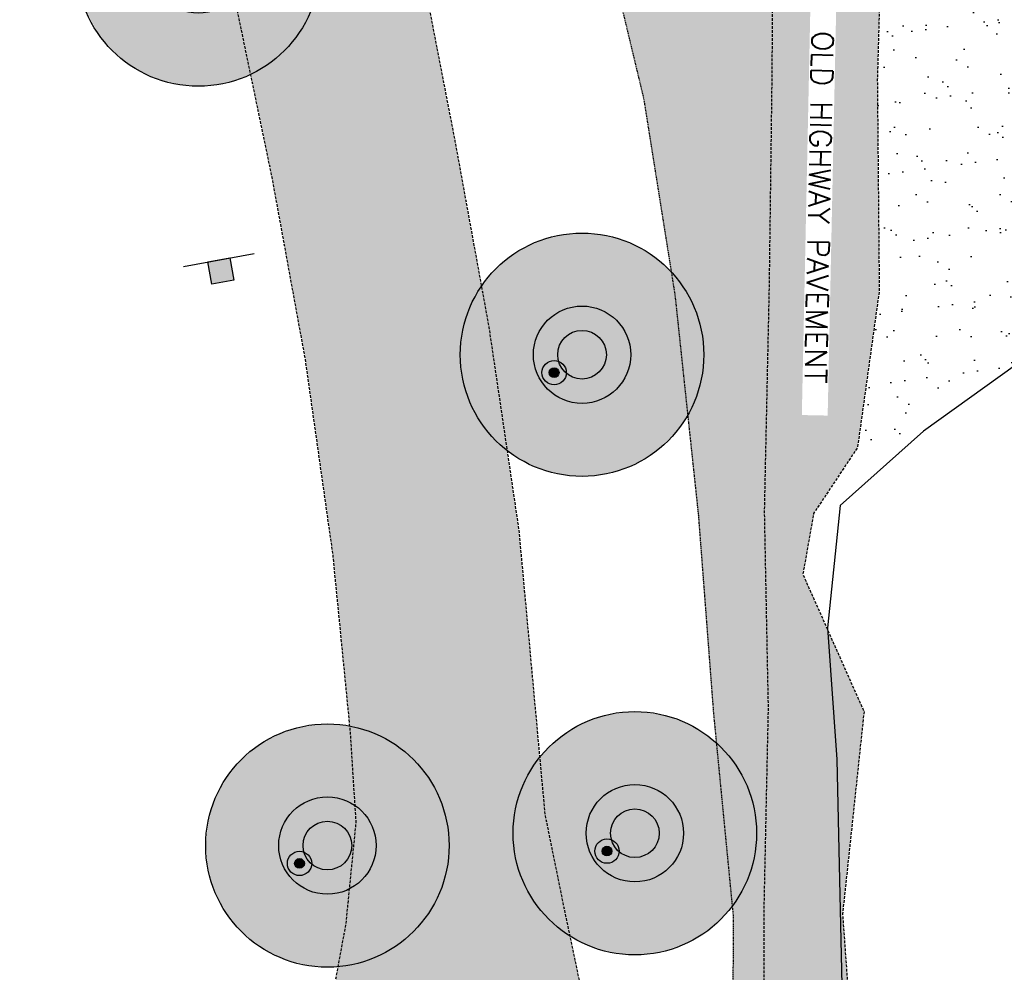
# Model space of a CAD drawing. Header units: feet. Extents: x 115483 to 126385, y 198984 to 203923.
# Tile 24 of 34: x 118221 to 118404, y 202750 to 202928. Entities that reach past the tile are written whole.
import ezdxf

# ---------------------------------------------------------------- set-up
doc = ezdxf.new("R2010")
doc.units = ezdxf.units.FT
doc.header["$MEASUREMENT"] = 0
doc.linetypes.add('DASHED', pattern=[0.75, 0.5, -0.25])
doc.linetypes.add('HIDDEN2', pattern=[0.1875, 0.125, -0.0625])
for name, color, linetype in [('V-PATT-ASPH', 41, 'Continuous'), ('V-PATT-GRVL', 41, 'Continuous'), ('V-ROAD-ASPH', 1, 'DASHED'), ('V-SITE-GRVL', 191, 'HIDDEN2'), ('V-SITE-TEXT', 2, 'Continuous'), ('V-SITE-VEGE', 91, 'TREE'), ('V-TRAF-REFL-SYMB', 191, 'Continuous'), ('V-TRAF-REFL-SYMB @ 10', 191, 'Continuous'), ('V-TRAF-REFL-SYMB @ 100', 191, 'Continuous'), ('V-TRAF-REFL-SYMB @ 20', 191, 'Continuous'), ('V-TRAF-REFL-SYMB @ 200', 191, 'Continuous'), ('V-TRAF-REFL-SYMB @ 50', 191, 'Continuous'), ('V-TRAF-REFL-SYMB @ 500', 191, 'Continuous'), ('V-TRAF-SIGN-SYMB', 191, 'Continuous')]:
    doc.layers.add(name, color=color, linetype=linetype)
doc.styles.add('L100', font='simplex.shx', dxfattribs={"height": 5})
doc.styles.add('symeteo', font='symeteo.shx')
doc.linetypes.add('TREE', pattern='A,0,["I",symeteo,S=0.16,R=180,X=0.17,Y=0.08],-0.17', length=0.17)

# ---------------------------------------------------------------- blocks, each defined once
blk = doc.blocks.new('V-POST')
at = {"color": 155, "const_width": 0.045, "flags": 128}
blk.add_lwpolyline([(-0.0225, 0, 1), (0.0225, 0, 1)], format="xyb", close=True, dxfattribs=at)
blk.add_circle((0, 0), 0.04521)
blk = doc.blocks.new('*U158')
at = {"layer": 'V-TRAF-REFL-SYMB @ 10', "xscale": 10, "yscale": 10, "zscale": 10}
blk.add_blockref('V-POST', (118320.28, 202861.93), dxfattribs=at)
at = {"layer": 'V-TRAF-REFL-SYMB @ 100', "xscale": 100, "yscale": 100, "zscale": 100}
blk.add_blockref('V-POST', (118325.46, 202865.27), dxfattribs=at)
at = {"layer": 'V-TRAF-REFL-SYMB @ 20', "xscale": 20, "yscale": 20, "zscale": 20}
blk.add_blockref('V-POST', (118320.28, 202861.93), dxfattribs=at)
at = {"layer": 'V-TRAF-REFL-SYMB @ 200', "xscale": 200, "yscale": 200, "zscale": 200}
blk.add_blockref('V-POST', (118325.46, 202865.27), dxfattribs=at)
at = {"layer": 'V-TRAF-REFL-SYMB @ 50', "xscale": 50, "yscale": 50, "zscale": 50}
blk.add_blockref('V-POST', (118320.28, 202861.93), dxfattribs=at)
at = {"layer": 'V-TRAF-REFL-SYMB @ 500', "xscale": 500, "yscale": 500, "zscale": 500}
blk.add_blockref('V-POST', (118325.46, 202865.27), dxfattribs=at)
blk = doc.blocks.new('*U159')
at = {"layer": 'V-TRAF-REFL-SYMB @ 10', "xscale": 10, "yscale": 10, "zscale": 10}
blk.add_blockref('V-POST', (118330.09, 202773.02), dxfattribs=at)
at = {"layer": 'V-TRAF-REFL-SYMB @ 100', "xscale": 100, "yscale": 100, "zscale": 100}
blk.add_blockref('V-POST', (118335.27, 202776.35), dxfattribs=at)
at = {"layer": 'V-TRAF-REFL-SYMB @ 20', "xscale": 20, "yscale": 20, "zscale": 20}
blk.add_blockref('V-POST', (118330.09, 202773.02), dxfattribs=at)
at = {"layer": 'V-TRAF-REFL-SYMB @ 200', "xscale": 200, "yscale": 200, "zscale": 200}
blk.add_blockref('V-POST', (118335.27, 202776.35), dxfattribs=at)
at = {"layer": 'V-TRAF-REFL-SYMB @ 50', "xscale": 50, "yscale": 50, "zscale": 50}
blk.add_blockref('V-POST', (118330.09, 202773.02), dxfattribs=at)
at = {"layer": 'V-TRAF-REFL-SYMB @ 500', "xscale": 500, "yscale": 500, "zscale": 500}
blk.add_blockref('V-POST', (118335.27, 202776.35), dxfattribs=at)
blk = doc.blocks.new('*U160')
at = {"layer": 'V-TRAF-REFL-SYMB @ 10', "xscale": 10, "yscale": 10, "zscale": 10}
blk.add_blockref('V-POST', (118272.99, 202770.73), dxfattribs=at)
at = {"layer": 'V-TRAF-REFL-SYMB @ 100', "xscale": 100, "yscale": 100, "zscale": 100}
blk.add_blockref('V-POST', (118278.17, 202774.06), dxfattribs=at)
at = {"layer": 'V-TRAF-REFL-SYMB @ 20', "xscale": 20, "yscale": 20, "zscale": 20}
blk.add_blockref('V-POST', (118272.99, 202770.73), dxfattribs=at)
at = {"layer": 'V-TRAF-REFL-SYMB @ 200', "xscale": 200, "yscale": 200, "zscale": 200}
blk.add_blockref('V-POST', (118278.17, 202774.06), dxfattribs=at)
at = {"layer": 'V-TRAF-REFL-SYMB @ 50', "xscale": 50, "yscale": 50, "zscale": 50}
blk.add_blockref('V-POST', (118272.99, 202770.73), dxfattribs=at)
at = {"layer": 'V-TRAF-REFL-SYMB @ 500', "xscale": 500, "yscale": 500, "zscale": 500}
blk.add_blockref('V-POST', (118278.17, 202774.06), dxfattribs=at)
blk = doc.blocks.new('*U161')
at = {"layer": 'V-TRAF-REFL-SYMB @ 10', "xscale": 10, "yscale": 10, "zscale": 10}
blk.add_blockref('V-POST', (118249.02, 202934.42), dxfattribs=at)
at = {"layer": 'V-TRAF-REFL-SYMB @ 100', "xscale": 100, "yscale": 100, "zscale": 100}
blk.add_blockref('V-POST', (118254.2, 202937.76), dxfattribs=at)
at = {"layer": 'V-TRAF-REFL-SYMB @ 20', "xscale": 20, "yscale": 20, "zscale": 20}
blk.add_blockref('V-POST', (118249.02, 202934.42), dxfattribs=at)
at = {"layer": 'V-TRAF-REFL-SYMB @ 200', "xscale": 200, "yscale": 200, "zscale": 200}
blk.add_blockref('V-POST', (118254.2, 202937.76), dxfattribs=at)
at = {"layer": 'V-TRAF-REFL-SYMB @ 50', "xscale": 50, "yscale": 50, "zscale": 50}
blk.add_blockref('V-POST', (118249.02, 202934.42), dxfattribs=at)
at = {"layer": 'V-TRAF-REFL-SYMB @ 500', "xscale": 500, "yscale": 500, "zscale": 500}
blk.add_blockref('V-POST', (118254.2, 202937.76), dxfattribs=at)
blk = doc.blocks.new('V-SIGN')
blk.add_hatch(color=155).paths.add_polyline_path([(0.0417, 0.0417), (0.0417, -0.0417), (-0.0417, -0.0417), (-0.0417, 0.0417)])
blk.add_line((-0.1333, 0.0417), (0.1333, 0.0417))
blk.add_lwpolyline([(0.0417, 0.0417), (0.0417, -0.0417), (-0.0417, -0.0417), (-0.0417, 0.0417)], close=True)

msp = doc.modelspace()

# ---------------------------------------------------------------- hatches: boundary and pattern name
at = {"layer": 'V-PATT-ASPH'}
h = msp.add_hatch(dxfattribs=at)
h.set_pattern_fill('DOTS', color=256, scale=50)
h.set_pattern_definition([(0, (2375.579, -1262.9803), (1.5625, 3.125), [0, -3.125])])
h.paths.add_polyline_path([(117660.79, 203626.53), (117625.6, 203636.54), (117590.75, 203645.04), (117555.33, 203652.48), (117518.09, 203658.77), (117481.93, 203663.3), (117444.93, 203666.49), (117408.6, 203668.25), (117398.87, 203668.8), (117389.15, 203675.02), (117381.81, 203682.83), (117379.11, 203687.73), (117374.38, 203700.08), (117363.77, 203736.38), (117356.21, 203762.79), (117347.29, 203783.77), (117339.49, 203799.62), (117329.28, 203795.73), (117319.55, 203790.94), (117328.07, 203775.02), (117336.54, 203756.99), (117339.61, 203731.84), (117338.57, 203715.17), (117335.52, 203700.49), (117327.95, 203686.33), (117317.7, 203676.65), (117301.73, 203666.35), (117266.48, 203661.36), (117230.94, 203656.15), (117195.45, 203649.5), (117164.95, 203642.57), (117123.23, 203632.34), (117082.8, 203622.63), (117038.81, 203611.55), (116994.52, 203601), (116950.82, 203590.46), (116906.36, 203579.82), (116863.13, 203569.42), (116815.62, 203557.84), (116772.66, 203547.22), (116732.35, 203536.27), (116687.18, 203523.92), (116643.18, 203512.03), (116599.56, 203500.09), (116556.76, 203488.45), (116568.9, 203442.88), (116612.37, 203454.76), (116656.5, 203466.81), (116700.49, 203478.82), (116744.36, 203490.72), (116785.61, 203501.97), (116830.08, 203514.18), (116875.08, 203526.36), (116918.25, 203538.17), (116961.85, 203549.94), (117005.34, 203561.86), (117048.8, 203573.76), (117093.03, 203585.8), (117133.18, 203596.64), (117175.45, 203607.68), (117204.02, 203614.66), (117237.62, 203621), (117271.48, 203626.14), (117305.6, 203629.99), (117339.33, 203632.13), (117374.03, 203633.23), (117408.63, 203633.11), (117444.15, 203631.3), (117478.92, 203628.31), (117514.2, 203623.87), (117549.86, 203617.73), (117584.35, 203610.44), (117618.34, 203602.24), (117651.89, 203592.55), (117685.85, 203580.87), (117719.61, 203567.92), (117752.51, 203553.72), (117784.04, 203538.85), (117814.05, 203523.27), (117844.5, 203505.93), (117873.65, 203487.58), (117902.22, 203467.96), (117930.15, 203447.52), (117957.49, 203426.04), (117984.23, 203403.13), (118012.77, 203376.36), (118041.31, 203347.19), (118067.04, 203318.94), (118092.64, 203287.9), (118117.03, 203254.92), (118140.3, 203220.16), (118162.01, 203185.22), (118180.17, 203152.88), (118190.64, 203132.6), (118191.44, 203119.95), (118187.66, 203105.01), (118181.45, 203095.49), (118166.88, 203084.05), (118173.95, 203072.18), (118180.13, 203058.93), (118197.4, 203063.73), (118209.8, 203060.65), (118220.38, 203055.08), (118226.87, 203048.68), (118239.37, 203013.86), (118250.53, 202976.32), (118259.22, 202939.95), (118267.91, 202898.17), (118274.09, 202864.36), (118279.21, 202828.07), (118282.45, 202795.13), (118283.51, 202778.36), (118281.64, 202759.55), (118278.42, 202742.05), (118278.14, 202727.06), (118280.48, 202724.54), (118285.03, 202716.68), (118286.81, 202709.67), (118290.35, 202664.21), (118292.33, 202621.43), (118322.4, 202622.84), (118320.45, 202665.24), (118319.6, 202689.15), (118320.08, 202713.21), (118321.4, 202724.59), (118326.28, 202729.44), (118326.56, 202741.19), (118322.41, 202760.92), (118318.55, 202779.87), (118316.87, 202798.3), (118313.71, 202832.73), (118308.16, 202870.35), (118301.86, 202904.92), (118293.67, 202947.14), (118284.51, 202985.17), (118272.78, 203024.78), (118260.2, 203060.74), (118260.21, 203069.57), (118266.25, 203084.94), (118273.77, 203096.12), (118283.05, 203102.07), (118278.44, 203112.07), (118273.44, 203123.19), (118263.24, 203121.28), (118251.68, 203122.41), (118238.62, 203127.92), (118229.64, 203134.51), (118222.02, 203148.26), (118210.79, 203170.05), (118191.67, 203203.67), (118169.46, 203239.46), (118145.17, 203275.57), (118119.89, 203309.82), (118093.18, 203342.05), (118065.87, 203372.04), (118036.58, 203401.89), (118007.05, 203429.69), (117978.83, 203453.72), (117950.62, 203476.02), (117921.96, 203496.86), (117892.69, 203517.11), (117861.57, 203536.73), (117830.44, 203554.39), (117799.67, 203570.23), (117766.84, 203585.71), (117732.29, 203600.55), (117696.49, 203614.35)])
h = msp.add_hatch(dxfattribs=at)
h.set_pattern_fill('DOTS', color=256, scale=50)
h.set_pattern_definition([(0, (-109.7684, -655.246), (1.5625, 3.125), [0, -3.125])])
h.paths.add_polyline_path([(118381.01, 203057.24), (118375.57, 203081.51), (118381.25, 203095.1), (118381.41, 203102.48), (118376.68, 203135.88), (118383.3, 203164.17), (118383.38, 203212.15), (118383.74, 203259.67), (118385.09, 203307.37), (118366.39, 203308.12), (118364.83, 203261.7), (118364, 203212.87), (118366.83, 203163.59), (118364.16, 203134.31), (118364.09, 203101.85), (118362.45, 203055.74), (118361.58, 203009.99), (118361.08, 202968.02), (118360.78, 202917.8), (118360.27, 202878.47), (118359.36, 202836.09), (118360.08, 202799.64), (118359.26, 202761.14), (118359.29, 202723.76), (118358.66, 202687.56), (118359.56, 202667.87), (118360.89, 202644.26), (118372.53, 202632.79), (118374.38, 202632.39), (118377.36, 202635.58), (118378.08, 202642.34), (118378.27, 202647.6), (118378.21, 202668.25), (118377.04, 202688.11), (118376.53, 202723.44), (118373.85, 202761.36), (118377.83, 202798.95), (118366.47, 202824.47), (118368.47, 202835.75), (118376.62, 202848.01), (118380.66, 202877.08), (118380.3, 202916.41), (118381.69, 202966.54), (118381.95, 203007.7)])
at = {"layer": 'V-PATT-GRVL'}
h = msp.add_hatch(dxfattribs=at)
h.set_pattern_fill('AR-SAND', color=256, scale=5)
h.set_pattern_definition([(37.5, (-1084.8605, -583.703), (-0.3149668, 9.63411885), [0, -7.6, 0, -8.5, 0, -8.125]), (7.5, (-1084.86, -583.703), (8.8488835, 14.1107303), [0, -4.1, 0, -6.85, 0, -2.625]), (327.5, (-1091.0105, -583.703), (15.5707093, 0.02829527), [0, -2.5, 0, -9, 0, -11.75]), (317.5, (-1091.01, -583.703), (15.030633, 4.3883778), [0, -1.25, 0, -5.9, 0, -6.75])])
h.paths.add_polyline_path([(118366.83, 203163.59), (118365.41, 203188.23), (118362.37, 203170.92), (118352.33, 203155.88), (118338.44, 203146.45), (118324.75, 203138.99), (118315.89, 203136.35), (118303.54, 203133.76), (118299.84, 203132.76), (118294.98, 203131.22), (118285.12, 203126.95), (118273.44, 203123.19), (118278.44, 203112.07), (118283.05, 203102.07), (118294.25, 203105.48), (118304.13, 203108.82), (118308.16, 203109.47), (118320.86, 203114.31), (118329.77, 203113.15), (118338.54, 203105.33), (118339.42, 203091.79), (118339.26, 203070.92), (118335.11, 203050.63), (118325.82, 203031.38), (118312.99, 203014.64), (118317.58, 202994.69), (118326.48, 202956.3), (118336.9, 202912.86), (118342.71, 202876.37), (118347.06, 202835.43), (118349.87, 202798.6), (118353.55, 202760.71), (118353.34, 202724.35), (118353.64, 202687.91), (118348.95, 202646.89), (118344.21, 202630.62), (118339.07, 202624.21), (118328.84, 202618.05), (118337.51, 202613.07), (118351.22, 202613.17), (118359, 202613.39), (118365.88, 202614.07), (118366.65, 202622.83), (118373.75, 202630.88), (118374.38, 202632.39), (118372.53, 202632.79), (118360.89, 202644.26), (118359.56, 202667.87), (118358.66, 202687.56), (118359.29, 202723.76), (118359.26, 202761.14), (118360.08, 202799.64), (118359.36, 202836.09), (118360.27, 202878.47), (118360.78, 202917.8), (118361.08, 202968.02), (118361.58, 203009.99), (118362.45, 203055.74), (118364.09, 203101.85), (118364.16, 203134.31)])
h = msp.add_hatch(dxfattribs=at)
h.set_pattern_fill('AR-SAND', color=256, scale=5)
h.set_pattern_definition([(37.5, (-782.076, -360.408), (-0.3149668, 9.63411885), [0, -7.6, 0, -8.5, 0, -8.125]), (7.5, (-782.076, -360.408), (8.8488835, 14.1107303), [0, -4.1, 0, -6.85, 0, -2.625]), (327.5, (-788.226, -360.408), (15.5707093, 0.02829527), [0, -2.5, 0, -9, 0, -11.75]), (317.5, (-788.226, -360.408), (15.030633, 4.3883778), [0, -1.25, 0, -5.9, 0, -6.75])])
h.paths.add_polyline_path([(118424.64, 202956.02), (118423.02, 202962.79), (118415.27, 202970.68), (118398.32, 202989.93), (118385.05, 203011.78), (118381.48, 203032.47), (118381.95, 203007.7), (118381.69, 202966.54), (118380.3, 202916.41), (118380.66, 202877.08), (118376.62, 202848.01), (118388.86, 202851.03), (118405.94, 202863.31), (118412.83, 202893.45), (118422.47, 202916.66), (118422.99, 202943.31)])

# ---------------------------------------------------------------- linework, layer by layer
at = {"layer": 'V-ROAD-ASPH', "flags": 128}
for points in [[(116556.76, 203488.45), (116599.56, 203500.09), (116643.18, 203512.03), (116687.18, 203523.92), (116732.35, 203536.27), (116772.66, 203547.22), (116815.62, 203557.84), (116863.13, 203569.42), (116906.36, 203579.82), (116950.82, 203590.46), (116994.52, 203601), (117038.81, 203611.55), (117082.8, 203622.63), (117123.23, 203632.34), (117164.95, 203642.57), (117195.45, 203649.5), (117230.94, 203656.15), (117266.48, 203661.36), (117301.73, 203666.35), (117317.7, 203676.65), (117327.95, 203686.33), (117335.52, 203700.49), (117338.57, 203715.17), (117339.61, 203731.84), (117336.54, 203756.99), (117328.07, 203775.02), (117319.55, 203790.94), (117329.28, 203795.73), (117339.49, 203799.62), (117347.29, 203783.77), (117356.21, 203762.79), (117363.77, 203736.38), (117374.38, 203700.08), (117379.11, 203687.73), (117381.81, 203682.83), (117389.15, 203675.02), (117398.87, 203668.8), (117408.6, 203668.25), (117444.93, 203666.49), (117481.93, 203663.3), (117518.09, 203658.77), (117555.33, 203652.48), (117590.75, 203645.04), (117625.6, 203636.54), (117660.79, 203626.53), (117696.49, 203614.35), (117732.29, 203600.55), (117766.84, 203585.71), (117799.67, 203570.23), (117830.44, 203554.39), (117861.57, 203536.73), (117892.69, 203517.11), (117921.96, 203496.86), (117950.62, 203476.02), (117978.83, 203453.72), (118007.05, 203429.69), (118036.58, 203401.89), (118065.87, 203372.04), (118093.18, 203342.05), (118119.89, 203309.82), (118145.17, 203275.57), (118169.46, 203239.46), (118191.67, 203203.67), (118210.79, 203170.05), (118222.02, 203148.26), (118229.64, 203134.51), (118238.62, 203127.92), (118251.68, 203122.41), (118263.24, 203121.28), (118273.44, 203123.19), (118278.44, 203112.07), (118283.05, 203102.07), (118273.77, 203096.12), (118266.25, 203084.94), (118260.21, 203069.57), (118260.2, 203060.74), (118272.78, 203024.78), (118284.51, 202985.17), (118293.67, 202947.14), (118301.86, 202904.92), (118308.16, 202870.35), (118313.71, 202832.73), (118316.87, 202798.3), (118318.55, 202779.87), (118322.41, 202760.92), (118326.56, 202741.19), (118326.28, 202729.44), (118321.4, 202724.59), (118320.08, 202713.21), (118319.6, 202689.15), (118320.45, 202665.24), (118322.4, 202622.84)], [(118292.33, 202621.43), (118290.35, 202664.21), (118286.81, 202709.67), (118285.03, 202716.68), (118280.48, 202724.54), (118278.14, 202727.06), (118278.42, 202742.05), (118281.64, 202759.55), (118283.51, 202778.36), (118282.45, 202795.13), (118279.21, 202828.07), (118274.09, 202864.36), (118267.91, 202898.17), (118259.22, 202939.95), (118250.53, 202976.32), (118239.37, 203013.86), (118226.87, 203048.68), (118220.38, 203055.08), (118209.8, 203060.65), (118197.4, 203063.73), (118180.13, 203058.93), (118173.95, 203072.18), (118166.88, 203084.05), (118181.45, 203095.49), (118187.66, 203105.01), (118191.44, 203119.95), (118190.64, 203132.6), (118180.17, 203152.88), (118162.01, 203185.22), (118140.3, 203220.16), (118117.03, 203254.92), (118092.64, 203287.9), (118067.04, 203318.94), (118041.31, 203347.19), (118012.77, 203376.36), (117984.23, 203403.13), (117957.49, 203426.04), (117930.15, 203447.52), (117902.22, 203467.96), (117873.65, 203487.58), (117844.5, 203505.93), (117814.05, 203523.27), (117784.04, 203538.85), (117752.51, 203553.72), (117719.61, 203567.92), (117685.85, 203580.87), (117651.89, 203592.55), (117618.34, 203602.24), (117584.35, 203610.44), (117549.86, 203617.73), (117514.2, 203623.87), (117478.92, 203628.31), (117444.15, 203631.3), (117408.63, 203633.11), (117374.03, 203633.23), (117339.33, 203632.13), (117305.6, 203629.99), (117271.48, 203626.14), (117237.62, 203621), (117204.02, 203614.66), (117175.45, 203607.68), (117133.18, 203596.64), (117093.03, 203585.8), (117048.8, 203573.76), (117005.34, 203561.86), (116961.85, 203549.94), (116918.25, 203538.17), (116875.08, 203526.36), (116830.08, 203514.18), (116785.61, 203501.97), (116744.36, 203490.72), (116700.49, 203478.82), (116656.5, 203466.81), (116612.37, 203454.76), (116568.9, 203442.88)], [(118385.09, 203307.37), (118383.74, 203259.67), (118383.38, 203212.15), (118382.39, 203201.73), (118383.76, 203180.68), (118383.3, 203164.17), (118376.68, 203135.88), (118381.41, 203102.48), (118381.25, 203095.1), (118375.57, 203081.51), (118381.01, 203057.24), (118381.95, 203007.7), (118381.69, 202966.54), (118380.3, 202916.41), (118380.66, 202877.08), (118376.62, 202848.01), (118368.47, 202835.75), (118366.47, 202824.47), (118377.83, 202798.95), (118373.85, 202761.36), (118376.53, 202723.44), (118377.04, 202688.11), (118378.21, 202668.25), (118378.27, 202647.6), (118378.08, 202642.34), (118377.36, 202635.58), (118374.38, 202632.39), (118372.53, 202632.79), (118360.89, 202644.26), (118359.56, 202667.87), (118358.66, 202687.56), (118359.29, 202723.76), (118359.26, 202761.14), (118360.08, 202799.64), (118359.36, 202836.09), (118360.27, 202878.47), (118360.78, 202917.8), (118361.08, 202968.02), (118361.58, 203009.99), (118362.45, 203055.74), (118364.09, 203101.85), (118364.16, 203134.31), (118366.83, 203163.59), (118364, 203212.87)]]:
    msp.add_lwpolyline(points, dxfattribs=at)
at = {"layer": 'V-SITE-GRVL', "flags": 128}
msp.add_lwpolyline([(118339.42, 203091.79), (118339.26, 203070.92), (118335.11, 203050.63), (118325.82, 203031.38), (118312.99, 203014.64), (118317.58, 202994.69), (118326.48, 202956.3), (118336.9, 202912.86), (118342.71, 202876.37), (118347.06, 202835.43), (118349.87, 202798.6), (118353.55, 202760.71), (118353.34, 202724.35), (118353.64, 202687.91), (118348.95, 202646.89), (118344.21, 202630.62), (118339.07, 202624.21), (118328.84, 202618.05), (118337.51, 202613.07), (118351.22, 202613.17), (118365.88, 202614.07), (118366.65, 202622.83), (118373.75, 202630.88), (118374.38, 202632.39)], dxfattribs=at)
at = {"layer": 'V-SITE-VEGE', "flags": 128}
msp.add_lwpolyline([(118513.95, 202993.02), (118506.17, 202991.44), (118495.88, 202983.62), (118480.74, 202972.52), (118457.56, 202962.14), (118442.02, 202955), (118424.85, 202955.04), (118422.99, 202943.31), (118422.47, 202916.66), (118412.83, 202893.45), (118405.94, 202863.31), (118388.86, 202851.03), (118373.42, 202837.24), (118371.04, 202814.49), (118372.8, 202790.02), (118373.68, 202748.13), (118373.69, 202699.12), (118378.03, 202669.7)], dxfattribs=at)

# ---------------------------------------------------------------- block references
at = {"layer": 'V-TRAF-REFL-SYMB'}
for name in ['*U161', '*U158', '*U159', '*U160']:
    msp.add_blockref(name, (0, 0), dxfattribs=at)
at = {"layer": 'V-TRAF-SIGN-SYMB', "xscale": 49.99999999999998, "yscale": 49.99999999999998, "zscale": 49.99999999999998, "rotation": 10.3578326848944}
msp.add_blockref('V-SIGN', (118258.39, 202880.82), dxfattribs=at)

# ---------------------------------------------------------------- next in the draw order: texts
at = {"layer": 'V-SITE-TEXT', "insert": (118369.49, 202892.66), "char_height": 4, "width": 76.5282, "attachment_point": 5, "rotation": 268.8028, "style": 'L100', "bg_fill": 3, "box_fill_scale": 1.1, "bg_fill_color": 256, "bg_fill_transparency": 0}
msp.add_mtext('OLD HIGHWAY PAVEMENT', dxfattribs=at)

doc.saveas('drawing.dxf')
